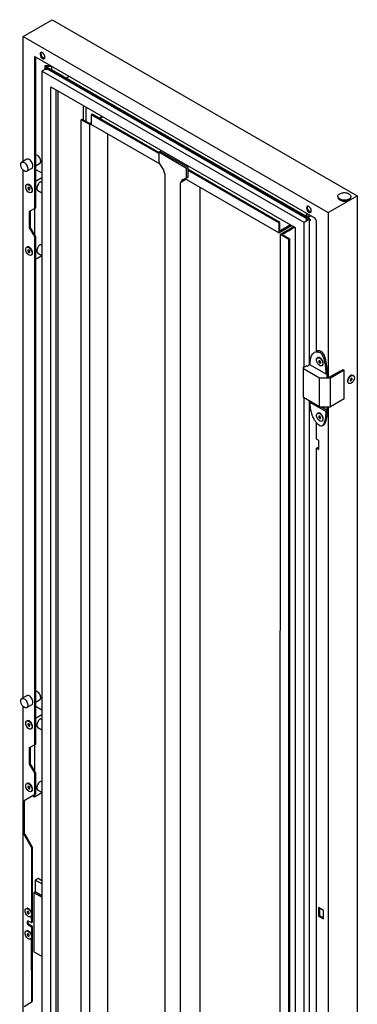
# Model space of a CAD drawing. Header units: millimetres. Extents: x 603 to 912, y 163 to 1953.
# Tile 2 of 2: x 603 to 912, y 1054 to 1953. Entities that reach past the tile are written whole.
import ezdxf

# ---------------------------------------------------------------- set-up
doc = ezdxf.new("R2010")
doc.units = ezdxf.units.MM
doc.header["$LTSCALE"] = 137.612723
doc.layers.get('0').update_dxf_attribs({"linetype": 'CONTINUOUS'})

msp = doc.modelspace()

# ---------------------------------------------------------------- linework, layer by layer
at = {"color": 7, "linetype": 'Continuous'}
for p, q in [((606.49, 1938.01), (633.01, 1953.32)), ((633.01, 1953.32), (911.61, 1792.47)), ((606.49, 1823.88), (606.49, 1938.01)), ((606.49, 1938.01), (885.09, 1777.16)), ((616.82, 1919.8), (616.82, 1780.67)), ((873.43, 1771.65), (616.82, 1919.8)), ((617.7, 1919.29), (617.7, 1781.18)), ((626.8, 1908.17), (623.64, 1906.35)), ((626.49, 1910.06), (626.24, 1909.68)), ((626.24, 1909.68), (865.76, 1771.4)), ((626.47, 1910.07), (626.49, 1909.53)), ((626.49, 1908.17), (626.49, 1911.37)), ((626.49, 1911.37), (631.6, 1911.37)), ((632.85, 1910.65), (626.49, 1910.65)), ((627.74, 1910.26), (626.49, 1909.53)), ((626.8, 1908.17), (628.85, 1908.17)), ((627.74, 1910.26), (865.04, 1773.26)), ((632.85, 1907.59), (632.85, 1910.65)), ((865.24, 1773.43), (632.85, 1907.59)), ((623.64, 1906.35), (623.64, 330.01)), ((863.07, 1768.12), (623.64, 1906.35)), ((648.61, 1901.45), (646.05, 1899.97)), ((631.84, 334.75), (631.84, 1892.14)), ((631.84, 1892.14), (854.86, 1763.38)), ((636.79, 337.6), (636.79, 1889.29)), ((638.35, 336.71), (638.35, 1888.39)), ((661.47, 1861.99), (661.47, 1875.04)), ((663.7, 1873.75), (663.7, 1860.64)), ((659.46, 358.32), (659.59, 1861.99)), ((659.59, 1861.99), (660.48, 1862.5)), ((667.34, 1857.52), (659.59, 1861.99)), ((660.48, 1862.5), (667.37, 1858.52)), ((669.6, 1867.04), (668.72, 1866.53)), ((668.72, 1866.53), (668.72, 1857.54)), ((730.27, 1830.99), (668.72, 1866.53)), ((730.18, 1832.06), (669.6, 1867.04)), ((675.85, 1863.43), (678.7, 1865.09)), ((679.36, 1864.71), (676.5, 1863.06)), ((623.49, 1858.86), (623.49, 1804.58)), ((667.3, 1857.54), (668.72, 1858.36)), ((667.3, 353.79), (667.3, 1857.54)), ((667.37, 1858.52), (668.72, 1859.3)), ((731.59, 1821.24), (668.72, 1857.54)), ((683.92, 363.38), (683.92, 1848.76)), ((609.77, 1825.77), (605.18, 1823.12)), ((731.69, 1833.03), (730.27, 1832.21)), ((730.27, 1832.21), (730.27, 1823.27)), ((755.73, 1817.52), (730.27, 1832.21)), ((757.14, 1818.33), (731.69, 1833.03)), ((614.52, 1817.54), (609.93, 1814.89)), ((621.59, 1821.63), (617.7, 1819.38)), ((734.67, 1816.47), (730.27, 1823.27)), ((757.14, 1818.33), (755.73, 1817.52)), ((755.73, 1808.57), (755.73, 1817.52)), ((757.14, 1809.39), (757.14, 1818.33)), ((606.49, 1333.98), (606.49, 1816.02)), ((618.87, 1816.02), (617.7, 1815.35)), ((623.49, 1808.9), (617.7, 1805.55)), ((618.87, 1816.02), (623.49, 1813.35)), ((735.93, 1812.62), (734.67, 1816.47)), ((735.93, 1812.62), (735.93, 316.78)), ((755.73, 1808.57), (751.33, 1806.85)), ((839.91, 1758.69), (754.41, 1808.06)), ((757.14, 1809.39), (755.73, 1808.57)), ((840.79, 1768.2), (757.14, 1816.5)), ((839.91, 1767.69), (757.14, 1815.48)), ((610.07, 1802.8), (609.67, 1802.57)), ((611.75, 1800.05), (611.1, 1800.11)), ((622.4, 1805.21), (623.49, 1804.58)), ((755.36, 1807.51), (750.07, 1804.45)), ((751.33, 1806.85), (750.07, 1804.45)), ((750.07, 308.62), (750.07, 1804.45)), ((751.48, 1805.27), (752.57, 1807.34)), ((768.1, 319.03), (768.1, 1800.15)), ((611.75, 1797.92), (612.4, 1797.86)), ((614.22, 1795.61), (613.82, 1795.38)), ((620.03, 1797.21), (623.64, 1795.13)), ((623.49, 1795.21), (623.49, 1747.42)), ((885.09, 1777.16), (911.61, 1792.47)), ((911.61, 1792.47), (911.61, 178.25)), ((617.7, 1781.18), (612.15, 1777.98)), ((612.15, 1777.98), (612.15, 1763.28)), ((613.03, 1778.49), (613.03, 1763.79)), ((616.75, 1780.63), (616.75, 1757.36)), ((865.23, 1770.34), (865.24, 1776.49)), ((866.48, 1772.82), (865.23, 1772.82)), ((865.23, 1771.7), (865.76, 1772)), ((865.5, 1771.55), (865.76, 1772)), ((865.76, 1771.4), (865.76, 1772)), ((866.49, 1775.77), (866.48, 1770.34)), ((866.73, 1772.28), (868.68, 1771.16)), ((869.29, 1774.04), (867.01, 1772.72)), ((885.09, 1777.16), (885.09, 1626.11)), ((612.15, 1763.28), (613.03, 1763.79)), ((612.15, 1763.28), (616.82, 1755.19)), ((617.7, 1755.71), (613.03, 1763.79)), ((840.79, 1768.2), (839.91, 1767.69)), ((839.91, 1767.69), (839.91, 1758.69)), ((839.91, 1758.68), (851.46, 1765.35)), ((840.79, 1760.24), (840.79, 1768.2)), ((850.55, 1765.87), (840.79, 1760.24)), ((852.39, 1763.44), (841.32, 1757.05)), ((853.58, 1764.13), (852.39, 1763.44)), ((854.86, 1763.38), (854.86, 205.99)), ((868.02, 1770.98), (863.07, 1768.12)), ((863.07, 1636.01), (863.07, 1768.12)), ((865.23, 1770.34), (866.48, 1770.34)), ((866.67, 1770.87), (867.44, 1771.31)), ((868.02, 1770.98), (867.44, 1771.31)), ((868.02, 1638.09), (868.02, 1770.98)), ((868.68, 1769.71), (868.02, 1770.09)), ((868.68, 1771.16), (868.68, 1769.71)), ((873.43, 1770.63), (873.43, 1771.65)), ((874.49, 1770.02), (873.43, 1770.63)), ((874.49, 1650.59), (874.49, 1770.02)), ((617.7, 1755.71), (616.82, 1755.19)), ((616.82, 1755.19), (616.82, 1290.77)), ((617.7, 1755.71), (617.7, 1291.28)), ((841.29, 253.32), (841.36, 1757.03)), ((849.17, 1752.52), (841.36, 1757.03)), ((843.16, 1757.01), (850.05, 1753.03)), ((610.07, 1745.64), (609.67, 1745.41)), ((622.4, 1748.05), (623.49, 1747.42)), ((849.03, 248.84), (849.17, 1752.52)), ((850.05, 1753.03), (849.17, 1752.52)), ((849.92, 249.36), (850.05, 1753.03)), ((611.75, 1742.89), (611.1, 1742.96)), ((611.75, 1740.77), (612.4, 1740.7)), ((614.22, 1738.46), (613.82, 1738.22)), ((617.7, 1734.52), (623.49, 1737.86)), ((620.03, 1740.06), (623.64, 1737.97)), ((623.49, 1737.86), (623.49, 1314.19)), ((874.49, 1650.59), (873.87, 1650.3)), ((879.08, 1649.99), (877.67, 1649.18)), ((865.13, 1637.2), (863.07, 1636.01)), ((865.13, 1637.2), (865.82, 1636.83)), ((865.82, 1636.83), (868.46, 1638.35)), ((868.63, 1638.06), (882.83, 1629.86)), ((875.59, 1644.61), (875.18, 1644.38)), ((877.26, 1641.85), (876.61, 1641.91)), ((877.26, 1639.72), (877.91, 1639.66)), ((879.74, 1637.42), (879.33, 1637.19)), ((862.47, 1608.15), (862.47, 1636.36)), ((862.47, 1636.36), (863.07, 1636.01)), ((876.96, 1625.91), (862.47, 1634.27)), ((884.25, 1630.68), (882.83, 1629.86)), ((884.18, 1629.87), (884.18, 1630.68)), ((884.19, 1629.87), (884.18, 1630.68)), ((895.97, 1632.39), (885.09, 1626.11)), ((899.77, 1633.15), (887.21, 1625.91)), ((895.97, 1632.39), (896.19, 1632.26)), ((896.19, 1632.26), (898.75, 1633.74)), ((898.75, 1633.74), (899.77, 1633.15)), ((899.77, 1607.02), (899.77, 1633.15)), ((907.67, 1628.48), (908.08, 1628.25)), ((876.96, 1599.78), (876.96, 1625.91)), ((887.21, 1625.91), (876.96, 1625.91)), ((884.2, 1626.63), (885.09, 1626.11)), ((887.21, 1599.78), (887.21, 1625.91)), ((903.52, 1621.29), (903.93, 1621.06)), ((905.35, 1623.53), (906, 1623.59)), ((906.65, 1625.78), (906, 1625.71)), ((876.96, 1599.78), (862.47, 1608.15)), ((863.07, 993.01), (863.07, 1607.8)), ((868.02, 995.1), (868.02, 1604.94)), ((869.37, 1604.16), (868.66, 1603.75)), ((882.83, 1595.57), (868.66, 1603.75)), ((899.77, 1607.02), (887.21, 1599.78)), ((875.59, 1593.99), (875.18, 1593.75)), ((876.96, 1599.78), (887.21, 1599.78)), ((884.24, 1596.39), (878.38, 1599.78)), ((881.27, 1598.11), (881.27, 1599.78)), ((882.83, 1595.57), (884.24, 1596.39)), ((884.16, 1593.22), (884.17, 1594.19)), ((885.09, 1599.98), (885.09, 983.11)), ((874.49, 1570.18), (874.49, 1585.16)), ((877.26, 1591.22), (876.61, 1591.29)), ((877.26, 1589.1), (877.91, 1589.04)), ((879.74, 1586.8), (879.33, 1586.57)), ((876.61, 1568.95), (874.49, 1570.18)), ((876.61, 1560.79), (876.61, 1568.95)), ((874.49, 1562.01), (875.37, 1562.52)), ((874.49, 1007.6), (874.49, 1562.01)), ((874.49, 1562.01), (876.61, 1560.79)), ((875.37, 1562.52), (876.61, 1561.81)), ((609.77, 1335.87), (605.18, 1333.22)), ((621.59, 1331.73), (617.7, 1329.48)), ((606.49, 925.72), (606.49, 1326.12)), ((614.52, 1327.64), (609.93, 1324.99)), ((618.87, 1325.63), (617.7, 1324.96)), ((618.87, 1325.63), (623.49, 1322.96)), ((623.49, 1318.5), (617.7, 1315.16)), ((622.4, 1314.81), (623.49, 1314.19)), ((610.07, 1312.9), (609.67, 1312.66)), ((611.75, 1310.14), (611.1, 1310.21)), ((611.75, 1308.02), (612.4, 1307.96)), ((614.22, 1305.71), (613.82, 1305.48)), ((620.03, 1306.82), (623.64, 1304.74)), ((623.49, 1304.82), (623.49, 1257.03)), ((617.7, 1291.28), (612.15, 1288.07)), ((612.15, 1288.07), (612.15, 1273.38)), ((613.03, 1288.58), (613.03, 1273.89)), ((616.75, 1290.73), (616.75, 1267.46)), ((612.15, 1273.38), (613.03, 1273.89)), ((612.15, 1273.38), (616.82, 1265.29)), ((617.7, 1265.8), (613.03, 1273.89)), ((617.7, 1265.8), (616.82, 1265.29)), ((616.82, 1265.29), (616.82, 1245.29)), ((617.7, 1265.8), (617.7, 1245.8)), ((610.07, 1255.74), (609.67, 1255.51)), ((611.75, 1252.97), (611.1, 1253.04)), ((611.75, 1250.85), (612.4, 1250.79)), ((622.4, 1257.66), (623.49, 1257.03)), ((617.7, 1245.8), (607.38, 1239.84)), ((614.22, 1248.55), (613.82, 1248.32)), ((615.3, 1244.41), (616.75, 1243.57)), ((616.75, 1243.57), (623.49, 1247.47)), ((616.75, 1245.25), (616.75, 1243.57)), ((620.03, 1249.67), (623.64, 1247.58)), ((623.49, 1247.47), (623.49, 1166.83)), ((607.38, 1239.84), (607.38, 1208.73)), ((607.38, 1208.73), (608.26, 1209.24)), ((607.38, 1208.73), (613.99, 1197.28)), ((614.87, 1197.79), (608.26, 1209.24)), ((613.99, 1197.28), (614.87, 1197.79)), ((613.99, 1197.28), (613.99, 1138.33)), ((614.87, 1197.79), (614.87, 1128.83)), ((620.09, 1168.8), (617.61, 1167.37)), ((617.61, 1167.37), (617.61, 1156.63)), ((623.64, 1163.89), (617.61, 1167.37)), ((623.49, 1166.83), (620.09, 1168.8)), ((617.61, 1156.63), (616.38, 1155.91)), ((616.38, 1155.91), (616.38, 1102.03)), ((623.64, 1151.71), (616.38, 1155.91)), ((623.64, 1153.15), (617.61, 1156.63)), ((876.25, 1142.37), (876.25, 1134.53)), ((880.85, 1139.72), (876.25, 1142.37)), ((609.47, 1141.45), (609.07, 1141.22)), ((611.14, 1138.68), (610.5, 1138.74)), ((611.14, 1136.55), (611.79, 1136.49)), ((613.62, 1134.26), (613.22, 1134.03)), ((613.98, 1134.56), (613.99, 1128.32)), ((876.25, 1134.53), (877.14, 1135.04)), ((876.25, 1134.53), (880.85, 1131.88)), ((877.14, 1141.86), (877.14, 1135.04)), ((877.14, 1135.04), (880.85, 1132.9)), ((880.85, 1131.88), (880.85, 1139.72)), ((612.43, 1126.73), (611.55, 1126.22)), ((611.55, 1126.22), (613.99, 1124.81)), ((612.43, 1126.73), (614.87, 1125.32)), ((613.99, 1128.32), (613.5, 1128.6)), ((613.99, 1128.33), (614.87, 1128.84)), ((613.99, 1124.81), (614.87, 1125.32)), ((613.99, 1124.81), (613.99, 1117.92)), ((614.87, 1125.32), (614.87, 1056.37)), ((609.47, 1121.04), (609.07, 1120.81)), ((611.14, 1118.29), (610.5, 1118.35)), ((611.14, 1116.16), (611.79, 1116.1)), ((613.62, 1113.85), (613.22, 1113.62)), ((613.98, 1114.15), (613.99, 1055.86)), ((616.38, 1102.03), (623.64, 1097.82)), ((623.49, 1097.91), (623.49, 1008.49)), ((607.38, 1052.04), (614.87, 1056.37))]:
    msp.add_line(p, q, dxfattribs=at)
for centre, radius, start, end in [((609.13, 1797.78), 5.69, 44.57977, 50.19907), ((608.78, 1797.42), 6.2, 41.10003, 44.62466), ((609.13, 1740.62), 5.69, 44.58603, 50.20599), ((608.78, 1740.26), 6.2, 41.09998, 44.63091), ((874.64, 1639.58), 5.7, 44.50567, 50.12141), ((874.29, 1639.23), 6.2, 41.10061, 44.5508), ((873.99, 1638.84), 6.66, 18.64424, 21.73067), ((811.39, 1629.43), 72.86, 2.72368, 3.5678), ((1312.21, 1634.39), 428.05, 180.05926, 180.49688), ((786.7, 1628.32), 97.58, 1.38872, 2.68958), ((458.65, 1626.19), 425.55, 0.05841, 0.4954), ((906.92, 1626.75), 1.92, 90.57003, 96.15421), ((909.6, 1622.5), 6.58, 158.98961, 162.07208), ((909.39, 1622.75), 6.74, 140.59979, 143.40121), ((909.41, 1622.83), 6.25, 136.66224, 138.89248), ((902.76, 1626.32), 6.02, 311.96799, 318.9539), ((874.64, 1588.96), 5.7, 44.50567, 50.12141), ((874.29, 1588.61), 6.2, 41.10061, 44.5508), ((785.12, 1597.91), 97.74, 358.27923, 358.63166), ((826.08, 1597.14), 58.16, 356.17234, 357.09596), ((811.65, 1597.87), 72.6, 357.09804, 357.97229), ((1425.9, 1591.98), 541.74, 179.53363, 179.76593), ((193.14, 1602.47), 691.06, 359.49627, 359.77699), ((791.81, 1598.58), 92.46, 357.96815, 358.64123), ((873.99, 1588.21), 6.66, 18.64424, 21.73067), ((865.64, 1590.74), 16.7, 342.51251, 343.32594), ((609.13, 1307.87), 5.69, 44.57324, 50.19185), ((608.78, 1307.52), 6.2, 41.10008, 44.61814), ((609.12, 1250.71), 5.71, 44.47283, 50.08094), ((608.78, 1250.36), 6.2, 41.10086, 44.51791), ((614.86, 1139.71), 6.65, 216.10444, 221.17076), ((608.65, 1136.57), 5.5, 45.9085, 51.15201), ((607.9, 1135.69), 6.64, 18.53551, 23.47236), ((608.17, 1135.78), 6.35, 16.26458, 18.52589), ((59.33, 162.13), 1114.08, 60.1699, 60.2849), ((614.87, 1119.3), 6.66, 215.94169, 221.16842), ((608.67, 1116.17), 5.49, 45.9021, 51.3022), ((607.89, 1115.27), 6.65, 18.72257, 23.47077), ((608.15, 1115.36), 6.37, 16.45878, 18.71454)]:
    msp.add_arc(centre, radius, start, end, dxfattribs=at)
for points, knots in [([(622.59, 1923.18), (622.42, 1923.08), (621.7, 1922.28), (621.94, 1921.06), (622.23, 1920.3)], [0, 0, 0, 0, 0.197996, 1, 1, 1, 1]), ([(622.23, 1920.3), (622.52, 1919.55), (623.13, 1918.63), (623.96, 1918), (624.17, 1917.88)], [0, 0, 0, 0, 0.771206, 1, 1, 1, 1]), ([(623.04, 1923.32), (622.96, 1923.32), (622.81, 1923.29), (622.66, 1923.22), (622.59, 1923.18)], [0, 0, 0, 0, 0.508028, 1, 1, 1, 1]), ([(623.13, 1920.79), (623.04, 1921.01), (622.8, 1921.79), (622.77, 1922.71), (623.04, 1923.22)], [0, 0, 0, 0, 0.292052, 1, 1, 1, 1]), ([(623.36, 1923.32), (623.31, 1923.32), (623.2, 1923.33), (623.09, 1923.33), (623.04, 1923.32)], [0, 0, 0, 0, 0.510434, 1, 1, 1, 1]), ([(625.05, 1918.39), (624.85, 1918.51), (624.02, 1919.14), (623.42, 1920.04), (623.13, 1920.79)], [0, 0, 0, 0, 0.22875, 1, 1, 1, 1]), ([(626.11, 1920.61), (625.82, 1921.36), (625.21, 1922.28), (624.38, 1922.91), (624.17, 1923.03)], [0, 0, 0, 0, 0.771206, 1, 1, 1, 1]), ([(626.17, 1918.16), (626.25, 1918.31), (626.52, 1919.11), (626.34, 1920), (626.11, 1920.61)], [0, 0, 0, 0, 0.208447, 1, 1, 1, 1]), ([(621.59, 1821.63), (622.09, 1821.91), (622.99, 1823.75), (621.99, 1826.89), (620.35, 1828.97), (619.22, 1829.62)], [0, 0, 0, 0, 0.184749, 0.580555, 1, 1, 1, 1]), ([(607.55, 1815.13), (606.82, 1815.55), (604.76, 1817.41), (603.36, 1822.07), (605.18, 1823.12)], [0, 0, 0, 0, 0.2885, 1, 1, 1, 1]), ([(605.18, 1823.12), (605.33, 1823.21), (606.12, 1823.49), (607, 1823.2), (607.55, 1822.88)], [0, 0, 0, 0, 0.220839, 1, 1, 1, 1]), ([(607.55, 1822.88), (608.29, 1822.46), (610.34, 1820.6), (611.74, 1815.94), (609.93, 1814.89)], [0, 0, 0, 0, 0.2885, 1, 1, 1, 1]), ([(614.52, 1817.54), (614.73, 1817.66), (615.56, 1818.45), (615.58, 1819.75), (615.43, 1820.61)], [0, 0, 0, 0, 0.209965, 1, 1, 1, 1]), ([(609.93, 1814.89), (609.77, 1814.8), (608.98, 1814.51), (608.11, 1814.81), (607.55, 1815.13)], [0, 0, 0, 0, 0.220839, 1, 1, 1, 1]), ([(611.75, 1795.58), (611.1, 1795.95), (609.31, 1797.58), (608.09, 1801.65), (609.67, 1802.57)], [0, 0, 0, 0, 0.288499, 1, 1, 1, 1]), ([(609.67, 1802.57), (610.11, 1802.82), (610.93, 1802.77), (611.56, 1802.46), (611.75, 1802.36)], [0, 0, 0, 0, 0.70549, 1, 1, 1, 1]), ([(612.15, 1802.59), (611.97, 1802.7), (611.34, 1803.01), (610.51, 1803.05), (610.07, 1802.8)], [0, 0, 0, 0, 0.294551, 1, 1, 1, 1]), ([(611.1, 1800.11), (610.96, 1800.03), (610.56, 1799.2), (611.17, 1798.26), (611.75, 1797.92)], [0, 0, 0, 0, 0.190247, 1, 1, 1, 1]), ([(611.75, 1802.36), (612.39, 1801.99), (614.18, 1800.36), (615.41, 1796.29), (613.82, 1795.38)], [0, 0, 0, 0, 0.2885, 1, 1, 1, 1]), ([(612.4, 1797.86), (612.53, 1797.94), (612.93, 1798.77), (612.33, 1799.71), (611.75, 1800.05)], [0, 0, 0, 0, 0.190254, 1, 1, 1, 1]), ([(622.4, 1805.21), (621.67, 1804.78), (619.61, 1802.92), (618.21, 1798.26), (620.03, 1797.21)], [0, 0, 0, 0, 0.288499, 1, 1, 1, 1]), ([(613.82, 1795.38), (613.39, 1795.13), (612.56, 1795.17), (611.93, 1795.48), (611.75, 1795.58)], [0, 0, 0, 0, 0.705469, 1, 1, 1, 1]), ([(893.77, 1791.88), (893.77, 1792.11), (893.95, 1793.15), (894.83, 1793.93), (895.52, 1794.33)], [0, 0, 0, 0, 0.220837, 1, 1, 1, 1]), ([(904.01, 1789.43), (903.08, 1788.89), (900.82, 1788.32), (897.14, 1788.37), (893.77, 1790.25), (893.77, 1791.88)], [0, 0, 0, 0, 0.277739, 0.577408, 1, 1, 1, 1]), ([(893.77, 1791.06), (893.77, 1789.43), (897.14, 1787.55), (900.81, 1787.51), (903.08, 1788.08), (904.01, 1788.61)], [0, 0, 0, 0, 0.422557, 0.72224, 1, 1, 1, 1]), ([(895.52, 1794.33), (896.45, 1794.87), (898.72, 1795.44), (902.39, 1795.39), (905.77, 1793.51), (905.77, 1791.88)], [0, 0, 0, 0, 0.277739, 0.577408, 1, 1, 1, 1]), ([(905.77, 1791.88), (905.77, 1791.65), (905.58, 1790.61), (904.71, 1789.83), (904.01, 1789.43)], [0, 0, 0, 0, 0.220837, 1, 1, 1, 1]), ([(904.01, 1788.61), (904.27, 1788.77), (905.11, 1789.33), (905.77, 1790.34), (905.77, 1791.06)], [0, 0, 0, 0, 0.294565, 1, 1, 1, 1]), ([(865.84, 1782.75), (865.67, 1782.65), (864.95, 1781.85), (865.19, 1780.63), (865.48, 1779.87)], [0, 0, 0, 0, 0.197996, 1, 1, 1, 1]), ([(866.29, 1782.89), (866.21, 1782.88), (866.05, 1782.85), (865.91, 1782.79), (865.84, 1782.75)], [0, 0, 0, 0, 0.508028, 1, 1, 1, 1]), ([(866.37, 1780.35), (866.29, 1780.58), (866.04, 1781.35), (866.01, 1782.27), (866.28, 1782.79)], [0, 0, 0, 0, 0.292052, 1, 1, 1, 1]), ([(866.61, 1782.88), (866.55, 1782.89), (866.45, 1782.9), (866.34, 1782.89), (866.29, 1782.89)], [0, 0, 0, 0, 0.510434, 1, 1, 1, 1]), ([(869.35, 1780.18), (869.06, 1780.93), (868.46, 1781.84), (867.62, 1782.47), (867.42, 1782.59)], [0, 0, 0, 0, 0.771206, 1, 1, 1, 1]), ([(865.48, 1779.87), (865.77, 1779.11), (866.37, 1778.2), (867.21, 1777.57), (867.42, 1777.45)], [0, 0, 0, 0, 0.771206, 1, 1, 1, 1]), ([(868.3, 1777.96), (868.09, 1778.08), (867.26, 1778.7), (866.66, 1779.61), (866.37, 1780.35)], [0, 0, 0, 0, 0.22875, 1, 1, 1, 1]), ([(869.41, 1777.73), (869.5, 1777.88), (869.77, 1778.68), (869.59, 1779.56), (869.35, 1780.18)], [0, 0, 0, 0, 0.208447, 1, 1, 1, 1]), ([(611.75, 1738.43), (611.1, 1738.8), (609.31, 1740.43), (608.09, 1744.5), (609.67, 1745.41)], [0, 0, 0, 0, 0.288499, 1, 1, 1, 1]), ([(609.67, 1745.41), (610.11, 1745.66), (610.93, 1745.62), (611.56, 1745.31), (611.75, 1745.21)], [0, 0, 0, 0, 0.70549, 1, 1, 1, 1]), ([(612.15, 1745.44), (611.97, 1745.54), (611.34, 1745.85), (610.51, 1745.89), (610.07, 1745.64)], [0, 0, 0, 0, 0.294551, 1, 1, 1, 1]), ([(611.75, 1745.21), (612.39, 1744.83), (614.18, 1743.21), (615.41, 1739.14), (613.82, 1738.22)], [0, 0, 0, 0, 0.2885, 1, 1, 1, 1]), ([(622.4, 1748.05), (621.67, 1747.63), (619.61, 1745.76), (618.21, 1741.1), (620.03, 1740.06)], [0, 0, 0, 0, 0.288499, 1, 1, 1, 1]), ([(611.1, 1742.96), (610.96, 1742.88), (610.56, 1742.05), (611.17, 1741.1), (611.75, 1740.77)], [0, 0, 0, 0, 0.190247, 1, 1, 1, 1]), ([(612.4, 1740.7), (612.53, 1740.78), (612.93, 1741.61), (612.33, 1742.56), (611.75, 1742.89)], [0, 0, 0, 0, 0.190254, 1, 1, 1, 1]), ([(613.82, 1738.22), (613.39, 1737.97), (612.56, 1738.01), (611.93, 1738.32), (611.75, 1738.43)], [0, 0, 0, 0, 0.705469, 1, 1, 1, 1]), ([(868.63, 1638.06), (868.6, 1639.51), (868.66, 1643.48), (870.16, 1648.15), (872.45, 1649.48)], [0, 0, 0, 0, 0.352846, 1, 1, 1, 1]), ([(879.08, 1649.99), (878.71, 1650.21), (877.3, 1650.9), (875.55, 1651.01), (874.49, 1650.59)], [0, 0, 0, 0, 0.275953, 1, 1, 1, 1]), ([(877.67, 1649.18), (878.71, 1648.61), (880.36, 1645.65), (881.22, 1642.74), (881.65, 1640.85)], [0, 0, 0, 0, 0.378481, 1, 1, 1, 1]), ([(882.28, 1644.57), (881.9, 1645.77), (881.13, 1647.72), (879.84, 1649.58), (879.08, 1649.99)], [0, 0, 0, 0, 0.592111, 1, 1, 1, 1]), ([(877.26, 1637.4), (876.62, 1637.77), (874.82, 1639.39), (873.6, 1643.46), (875.18, 1644.38)], [0, 0, 0, 0, 0.2885, 1, 1, 1, 1]), ([(875.18, 1644.38), (875.62, 1644.63), (876.45, 1644.59), (877.08, 1644.28), (877.26, 1644.17)], [0, 0, 0, 0, 0.705469, 1, 1, 1, 1]), ([(877.66, 1644.41), (877.48, 1644.51), (876.85, 1644.82), (876.02, 1644.86), (875.59, 1644.61)], [0, 0, 0, 0, 0.294563, 1, 1, 1, 1]), ([(876.61, 1641.91), (876.47, 1641.83), (876.07, 1641), (876.68, 1640.06), (877.26, 1639.72)], [0, 0, 0, 0, 0.190255, 1, 1, 1, 1]), ([(877.26, 1644.17), (877.61, 1643.97), (878.98, 1642.87), (879.88, 1641.21), (880.12, 1639.9)], [0, 0, 0, 0, 0.23383, 1, 1, 1, 1]), ([(879.33, 1637.19), (878.9, 1636.94), (878.07, 1636.98), (877.44, 1637.29), (877.26, 1637.4)], [0, 0, 0, 0, 0.705469, 1, 1, 1, 1]), ([(877.91, 1639.66), (878.11, 1639.77), (878.21, 1640.17), (878.16, 1640.49), (878.14, 1640.59)], [0, 0, 0, 0, 0.68781, 1, 1, 1, 1]), ([(880.12, 1639.9), (880.17, 1639.61), (880.28, 1638.67), (879.91, 1637.52), (879.33, 1637.19)], [0, 0, 0, 0, 0.309161, 1, 1, 1, 1]), ([(881.65, 1640.85), (881.76, 1640.34), (882.23, 1638.03), (882.51, 1635.69), (882.65, 1633.87)], [0, 0, 0, 0, 0.222525, 1, 1, 1, 1]), ([(884.11, 1633.98), (884.04, 1635.05), (883.72, 1638.63), (883.05, 1642.18), (882.28, 1644.57)], [0, 0, 0, 0, 0.300221, 1, 1, 1, 1]), ([(882.65, 1633.87), (882.72, 1632.89), (882.79, 1631.55), (882.82, 1630.22), (882.83, 1629.86)], [0, 0, 0, 0, 0.736245, 1, 1, 1, 1]), ([(908.08, 1628.25), (908.42, 1628.05), (909.14, 1626.94), (908.8, 1624.66), (907.93, 1623.09), (907.3, 1622.36)], [0, 0, 0, 0, 0.1828, 0.554614, 1, 1, 1, 1]), ([(903.93, 1621.06), (903.71, 1621.18), (902.83, 1622.12), (903.03, 1623.59), (903.34, 1624.53)], [0, 0, 0, 0, 0.201161, 1, 1, 1, 1]), ([(906, 1621.26), (905.82, 1621.16), (905.19, 1620.85), (904.36, 1620.81), (903.93, 1621.06)], [0, 0, 0, 0, 0.294563, 1, 1, 1, 1]), ([(905.12, 1623.83), (905.15, 1623.77), (905.2, 1623.65), (905.3, 1623.56), (905.35, 1623.53)], [0, 0, 0, 0, 0.523993, 1, 1, 1, 1]), ([(906.79, 1624.57), (906.84, 1624.69), (906.97, 1625.08), (906.9, 1625.63), (906.65, 1625.78)], [0, 0, 0, 0, 0.319152, 1, 1, 1, 1]), ([(870.74, 1591.52), (870.37, 1592.46), (869.04, 1596.4), (868.55, 1600.61), (868.66, 1603.75)], [0, 0, 0, 0, 0.242916, 1, 1, 1, 1]), ([(877.26, 1586.77), (876.62, 1587.14), (874.82, 1588.77), (873.6, 1592.84), (875.18, 1593.75)], [0, 0, 0, 0, 0.2885, 1, 1, 1, 1]), ([(875.18, 1593.75), (875.62, 1594.01), (876.45, 1593.96), (877.08, 1593.65), (877.26, 1593.55)], [0, 0, 0, 0, 0.705469, 1, 1, 1, 1]), ([(877.66, 1593.78), (877.48, 1593.89), (876.85, 1594.2), (876.02, 1594.24), (875.59, 1593.99)], [0, 0, 0, 0, 0.294563, 1, 1, 1, 1]), ([(877.26, 1593.55), (877.61, 1593.35), (878.98, 1592.25), (879.88, 1590.59), (880.12, 1589.28)], [0, 0, 0, 0, 0.23383, 1, 1, 1, 1]), ([(881.13, 1583.21), (882.12, 1584.01), (883.5, 1587.55), (883.96, 1590.99), (884.11, 1593.25)], [0, 0, 0, 0, 0.359207, 1, 1, 1, 1]), ([(882.81, 1594.97), (882.8, 1594.67), (882.76, 1593.52), (882.7, 1592.37), (882.63, 1591.54)], [0, 0, 0, 0, 0.266967, 1, 1, 1, 1]), ([(872.96, 1587.1), (872.76, 1587.42), (871.91, 1588.84), (871.2, 1590.34), (870.74, 1591.52)], [0, 0, 0, 0, 0.230909, 1, 1, 1, 1]), ([(877.67, 1582.22), (877.48, 1582.33), (876.64, 1582.86), (875.89, 1583.51), (875.36, 1584.05)], [0, 0, 0, 0, 0.225703, 1, 1, 1, 1]), ([(876.61, 1591.29), (876.47, 1591.21), (876.07, 1590.38), (876.68, 1589.43), (877.26, 1589.1)], [0, 0, 0, 0, 0.190255, 1, 1, 1, 1]), ([(879.33, 1586.57), (878.9, 1586.32), (878.07, 1586.36), (877.44, 1586.67), (877.26, 1586.77)], [0, 0, 0, 0, 0.705469, 1, 1, 1, 1]), ([(877.91, 1589.03), (878.11, 1589.15), (878.21, 1589.55), (878.16, 1589.87), (878.14, 1589.97)], [0, 0, 0, 0, 0.68781, 1, 1, 1, 1]), ([(880.12, 1589.28), (880.17, 1588.98), (880.28, 1588.04), (879.91, 1586.9), (879.33, 1586.57)], [0, 0, 0, 0, 0.309161, 1, 1, 1, 1]), ([(881.57, 1585.72), (881.44, 1585.28), (880.96, 1583.99), (880.22, 1582.65), (879.4, 1582.18)], [0, 0, 0, 0, 0.327113, 1, 1, 1, 1]), ([(880.82, 1583), (880.87, 1583.03), (880.97, 1583.1), (881.07, 1583.17), (881.13, 1583.21)], [0, 0, 0, 0, 0.483147, 1, 1, 1, 1]), ([(882.63, 1591.54), (882.58, 1590.97), (882.37, 1589.09), (882.03, 1587.22), (881.64, 1585.95)], [0, 0, 0, 0, 0.298138, 1, 1, 1, 1]), ([(607.55, 1325.22), (606.82, 1325.65), (604.76, 1327.51), (603.36, 1332.17), (605.18, 1333.22)], [0, 0, 0, 0, 0.2885, 1, 1, 1, 1]), ([(605.18, 1333.22), (605.33, 1333.31), (606.12, 1333.59), (607, 1333.3), (607.55, 1332.98)], [0, 0, 0, 0, 0.220839, 1, 1, 1, 1]), ([(607.55, 1332.98), (608.29, 1332.56), (610.34, 1330.69), (611.74, 1326.04), (609.93, 1324.99)], [0, 0, 0, 0, 0.2885, 1, 1, 1, 1]), ([(621.59, 1331.73), (622.09, 1332.01), (622.99, 1333.85), (621.99, 1336.99), (620.35, 1339.07), (619.22, 1339.72)], [0, 0, 0, 0, 0.184749, 0.580555, 1, 1, 1, 1]), ([(609.93, 1324.99), (609.77, 1324.9), (608.98, 1324.61), (608.11, 1324.91), (607.55, 1325.22)], [0, 0, 0, 0, 0.220839, 1, 1, 1, 1]), ([(614.52, 1327.64), (614.73, 1327.76), (615.56, 1328.55), (615.58, 1329.85), (615.43, 1330.71)], [0, 0, 0, 0, 0.209965, 1, 1, 1, 1]), ([(612.15, 1312.69), (611.97, 1312.8), (611.34, 1313.11), (610.51, 1313.15), (610.07, 1312.9)], [0, 0, 0, 0, 0.294551, 1, 1, 1, 1]), ([(622.4, 1314.81), (621.67, 1314.39), (619.61, 1312.53), (618.21, 1307.87), (620.03, 1306.82)], [0, 0, 0, 0, 0.288499, 1, 1, 1, 1]), ([(611.75, 1305.68), (611.1, 1306.05), (609.31, 1307.68), (608.09, 1311.75), (609.67, 1312.66)], [0, 0, 0, 0, 0.288499, 1, 1, 1, 1]), ([(609.67, 1312.66), (610.11, 1312.91), (610.93, 1312.87), (611.56, 1312.56), (611.75, 1312.46)], [0, 0, 0, 0, 0.70549, 1, 1, 1, 1]), ([(611.1, 1310.21), (610.96, 1310.13), (610.56, 1309.3), (611.17, 1308.35), (611.75, 1308.02)], [0, 0, 0, 0, 0.190247, 1, 1, 1, 1]), ([(611.75, 1312.46), (612.39, 1312.09), (614.18, 1310.46), (615.41, 1306.39), (613.82, 1305.48)], [0, 0, 0, 0, 0.2885, 1, 1, 1, 1]), ([(612.4, 1307.95), (612.53, 1308.03), (612.93, 1308.86), (612.33, 1309.81), (611.75, 1310.14)], [0, 0, 0, 0, 0.190254, 1, 1, 1, 1]), ([(613.82, 1305.48), (613.39, 1305.23), (612.56, 1305.27), (611.93, 1305.58), (611.75, 1305.68)], [0, 0, 0, 0, 0.705469, 1, 1, 1, 1]), ([(611.75, 1248.53), (611.1, 1248.9), (609.31, 1250.53), (608.09, 1254.59), (609.67, 1255.51)], [0, 0, 0, 0, 0.288499, 1, 1, 1, 1]), ([(609.67, 1255.51), (610.11, 1255.76), (610.93, 1255.72), (611.56, 1255.41), (611.75, 1255.3)], [0, 0, 0, 0, 0.70549, 1, 1, 1, 1]), ([(612.15, 1255.54), (611.97, 1255.64), (611.34, 1255.95), (610.51, 1255.99), (610.07, 1255.74)], [0, 0, 0, 0, 0.294551, 1, 1, 1, 1]), ([(611.1, 1253.04), (610.96, 1252.96), (610.56, 1252.13), (611.17, 1251.18), (611.75, 1250.85)], [0, 0, 0, 0, 0.190247, 1, 1, 1, 1]), ([(611.75, 1255.3), (612.39, 1254.93), (614.18, 1253.31), (615.41, 1249.24), (613.82, 1248.32)], [0, 0, 0, 0, 0.2885, 1, 1, 1, 1]), ([(612.4, 1250.78), (612.53, 1250.86), (612.93, 1251.69), (612.33, 1252.64), (611.75, 1252.97)], [0, 0, 0, 0, 0.190254, 1, 1, 1, 1]), ([(622.4, 1257.66), (621.67, 1257.23), (619.61, 1255.37), (618.21, 1250.71), (620.03, 1249.67)], [0, 0, 0, 0, 0.288487, 1, 1, 1, 1]), ([(613.82, 1248.32), (613.39, 1248.07), (612.56, 1248.11), (611.93, 1248.42), (611.75, 1248.53)], [0, 0, 0, 0, 0.705469, 1, 1, 1, 1]), ([(609.49, 1135.79), (609.13, 1136.27), (608.22, 1137.8), (607.95, 1140.57), (609.07, 1141.22)], [0, 0, 0, 0, 0.317708, 1, 1, 1, 1]), ([(609.07, 1141.22), (609.5, 1141.47), (610.33, 1141.43), (610.96, 1141.12), (611.14, 1141.01)], [0, 0, 0, 0, 0.705469, 1, 1, 1, 1]), ([(610.49, 1138.74), (610.3, 1138.63), (610.19, 1138.22), (610.24, 1137.91), (610.27, 1137.8)], [0, 0, 0, 0, 0.68781, 1, 1, 1, 1]), ([(611.14, 1141.01), (611.5, 1140.81), (612.86, 1139.71), (613.77, 1138.05), (614, 1136.74)], [0, 0, 0, 0, 0.23383, 1, 1, 1, 1]), ([(611.8, 1136.49), (611.99, 1136.6), (612.1, 1137), (612.05, 1137.32), (612.02, 1137.42)], [0, 0, 0, 0, 0.68781, 1, 1, 1, 1]), ([(610.48, 1129.82), (610.36, 1129.75), (609.87, 1129.2), (610.04, 1128.36), (610.25, 1127.83)], [0, 0, 0, 0, 0.197199, 1, 1, 1, 1]), ([(612.26, 1126.84), (611.54, 1127.36), (610.87, 1128.48), (610.92, 1129.63), (611, 1129.86)], [0, 0, 0, 0, 0.783609, 1, 1, 1, 1]), ([(611.29, 1129.84), (611.26, 1129.85), (611.19, 1129.87), (611.11, 1129.89), (611.07, 1129.9)], [0, 0, 0, 0, 0.510095, 1, 1, 1, 1]), ([(611.56, 1129.71), (611.52, 1129.74), (611.43, 1129.78), (611.34, 1129.82), (611.29, 1129.84)], [0, 0, 0, 0, 0.511019, 1, 1, 1, 1]), ([(612.43, 1126.73), (612.4, 1126.75), (612.34, 1126.79), (612.29, 1126.82), (612.26, 1126.84)], [0, 0, 0, 0, 0.492268, 1, 1, 1, 1]), ([(609.47, 1115.39), (609.12, 1115.88), (608.21, 1117.4), (607.95, 1120.16), (609.07, 1120.81)], [0, 0, 0, 0, 0.317821, 1, 1, 1, 1]), ([(609.07, 1120.81), (609.5, 1121.06), (610.33, 1121.02), (610.96, 1120.71), (611.14, 1120.6)], [0, 0, 0, 0, 0.705469, 1, 1, 1, 1]), ([(610.49, 1118.35), (610.3, 1118.24), (610.19, 1117.83), (610.24, 1117.51), (610.27, 1117.41)], [0, 0, 0, 0, 0.68781, 1, 1, 1, 1]), ([(611.14, 1120.6), (611.5, 1120.4), (612.86, 1119.3), (613.77, 1117.64), (614, 1116.33)], [0, 0, 0, 0, 0.23383, 1, 1, 1, 1]), ([(611.8, 1116.1), (611.99, 1116.21), (612.1, 1116.61), (612.05, 1116.93), (612.02, 1117.03)], [0, 0, 0, 0, 0.68781, 1, 1, 1, 1])]:
    msp.add_open_spline(points, degree=3, knots=knots, dxfattribs=at)
for points in [[(624.17, 1923.03), (623.92, 1923.17), (623.65, 1923.28), (623.36, 1923.32)], [(624.17, 1917.88), (624.44, 1917.73), (624.75, 1917.61), (625.06, 1917.58)], [(625.86, 1918.1), (625.58, 1918.14), (625.3, 1918.25), (625.05, 1918.39)], [(625.06, 1917.58), (625.3, 1917.57), (625.54, 1917.61), (625.74, 1917.73)], [(625.74, 1917.73), (625.92, 1917.83), (626.07, 1917.99), (626.17, 1918.16)], [(610.67, 1825.99), (610.36, 1826), (610.04, 1825.93), (609.77, 1825.77)], [(612.15, 1825.54), (611.7, 1825.79), (611.19, 1825.99), (610.67, 1825.99)], [(619.22, 1829.62), (618.76, 1829.88), (618.23, 1830.08), (617.7, 1830.08)], [(613.64, 1824.28), (613.21, 1824.77), (612.71, 1825.21), (612.15, 1825.54)], [(615.43, 1820.61), (615.19, 1821.95), (614.53, 1823.25), (613.64, 1824.28)], [(612.78, 1802.15), (612.58, 1802.31), (612.37, 1802.46), (612.15, 1802.59)], [(615.01, 1798.29), (614.81, 1799.46), (614.23, 1800.6), (613.45, 1801.49)], [(614.22, 1795.61), (614.63, 1795.85), (614.9, 1796.33), (615.01, 1796.79)], [(615.01, 1796.79), (615.12, 1797.28), (615.1, 1797.8), (615.01, 1798.29)], [(867.42, 1782.59), (867.17, 1782.74), (866.89, 1782.85), (866.61, 1782.88)], [(867.42, 1777.45), (867.69, 1777.29), (868, 1777.17), (868.31, 1777.15)], [(869.11, 1777.67), (868.82, 1777.71), (868.55, 1777.82), (868.3, 1777.96)], [(868.31, 1777.15), (868.54, 1777.13), (868.79, 1777.18), (868.99, 1777.29)], [(868.99, 1777.29), (869.17, 1777.39), (869.31, 1777.55), (869.41, 1777.73)], [(854.51, 1763.59), (850.73, 1761.4), (846.95, 1759.2), (843.16, 1757.01)], [(612.78, 1745), (612.58, 1745.16), (612.37, 1745.31), (612.15, 1745.44)], [(615.01, 1741.14), (614.81, 1742.31), (614.23, 1743.44), (613.45, 1744.34)], [(614.22, 1738.46), (614.63, 1738.69), (614.9, 1739.17), (615.01, 1739.63)], [(615.01, 1739.63), (615.12, 1740.12), (615.1, 1740.64), (615.01, 1741.14)], [(872.45, 1649.48), (873.21, 1649.92), (874.14, 1650.12), (875.01, 1650.06)], [(875.01, 1650.06), (875.94, 1649.99), (876.86, 1649.64), (877.67, 1649.18)], [(878.14, 1640.59), (878.02, 1641.09), (877.7, 1641.59), (877.26, 1641.85)], [(878.3, 1643.96), (878.1, 1644.12), (877.89, 1644.28), (877.66, 1644.41)], [(880.18, 1641.3), (879.89, 1642.03), (879.47, 1642.72), (878.96, 1643.31)], [(879.74, 1637.42), (880.14, 1637.66), (880.41, 1638.14), (880.52, 1638.6)], [(880.52, 1640.1), (880.47, 1640.4), (880.4, 1640.68), (880.3, 1640.97)], [(880.52, 1638.6), (880.63, 1639.09), (880.61, 1639.61), (880.52, 1640.1)], [(905.6, 1628.27), (905.05, 1627.96), (904.58, 1627.51), (904.18, 1627.03)], [(904.87, 1627.12), (905.2, 1627.48), (905.58, 1627.8), (906, 1628.04)], [(906.71, 1628.66), (906.32, 1628.62), (905.94, 1628.47), (905.6, 1628.27)], [(906, 1628.04), (906.23, 1628.17), (906.47, 1628.28), (906.71, 1628.35)], [(906.71, 1628.35), (906.9, 1628.4), (907.1, 1628.44), (907.29, 1628.44)], [(907.29, 1628.44), (907.56, 1628.44), (907.84, 1628.38), (908.08, 1628.25)], [(902.74, 1624), (902.65, 1623.51), (902.63, 1622.98), (902.74, 1622.49)], [(903.97, 1626.77), (903.37, 1625.96), (902.92, 1625), (902.74, 1624)], [(902.74, 1622.49), (902.78, 1622.29), (902.85, 1622.08), (902.95, 1621.9)], [(902.95, 1621.9), (903.08, 1621.65), (903.28, 1621.43), (903.52, 1621.29)], [(903.45, 1624.86), (903.74, 1625.61), (904.17, 1626.33), (904.7, 1626.94)], [(906, 1625.71), (905.4, 1625.37), (904.91, 1624.49), (905.12, 1623.83)], [(906, 1623.59), (906.36, 1623.8), (906.64, 1624.18), (906.79, 1624.57)], [(906.79, 1621.84), (906.55, 1621.62), (906.28, 1621.43), (906, 1621.26)], [(878.3, 1593.33), (878.1, 1593.5), (877.89, 1593.65), (877.66, 1593.78)], [(880.18, 1590.68), (879.89, 1591.41), (879.47, 1592.09), (878.96, 1592.68)], [(874.43, 1585.07), (873.9, 1585.72), (873.41, 1586.4), (872.96, 1587.1)], [(875.36, 1584.05), (875.03, 1584.37), (874.73, 1584.72), (874.43, 1585.07)], [(878.14, 1589.97), (878.02, 1590.47), (877.7, 1590.97), (877.26, 1591.22)], [(879.74, 1586.8), (880.14, 1587.04), (880.41, 1587.52), (880.52, 1587.98)], [(880.52, 1589.48), (880.47, 1589.77), (880.4, 1590.06), (880.3, 1590.34)], [(880.52, 1587.98), (880.63, 1588.47), (880.61, 1588.99), (880.52, 1589.48)], [(879.4, 1582.18), (878.9, 1581.89), (878.16, 1581.92), (877.67, 1582.22)], [(619.22, 1339.72), (618.76, 1339.98), (618.23, 1340.18), (617.7, 1340.18)], [(610.67, 1336.09), (610.36, 1336.1), (610.04, 1336.02), (609.77, 1335.87)], [(612.15, 1335.64), (611.7, 1335.89), (611.19, 1336.09), (610.67, 1336.09)], [(613.64, 1334.38), (613.21, 1334.87), (612.71, 1335.31), (612.15, 1335.64)], [(615.43, 1330.71), (615.19, 1332.05), (614.53, 1333.35), (613.64, 1334.38)], [(612.78, 1312.25), (612.58, 1312.41), (612.37, 1312.56), (612.15, 1312.69)], [(615.01, 1308.39), (614.81, 1309.56), (614.23, 1310.7), (613.45, 1311.59)], [(614.22, 1305.71), (614.63, 1305.94), (614.9, 1306.43), (615.01, 1306.89)], [(615.01, 1306.89), (615.12, 1307.37), (615.1, 1307.9), (615.01, 1308.39)], [(612.79, 1255.09), (612.59, 1255.25), (612.37, 1255.41), (612.15, 1255.54)], [(615.01, 1251.23), (614.81, 1252.4), (614.23, 1253.54), (613.45, 1254.44)], [(615.01, 1249.73), (615.12, 1250.22), (615.1, 1250.74), (615.01, 1251.23)], [(614.22, 1248.55), (614.63, 1248.79), (614.9, 1249.27), (615.01, 1249.73)], [(611.14, 1134.24), (610.66, 1134.52), (610.22, 1134.9), (609.85, 1135.33)], [(611.55, 1141.24), (611.16, 1141.47), (610.71, 1141.64), (610.25, 1141.64)], [(610.27, 1137.8), (610.38, 1137.31), (610.7, 1136.81), (611.14, 1136.55)], [(612.02, 1137.42), (611.91, 1137.92), (611.59, 1138.42), (611.14, 1138.68)], [(612.44, 1133.84), (611.99, 1133.84), (611.54, 1134.01), (611.14, 1134.24)], [(612.11, 1140.86), (611.93, 1141), (611.75, 1141.13), (611.55, 1141.24)], [(613.22, 1134.03), (612.99, 1133.9), (612.71, 1133.83), (612.44, 1133.84)], [(613.99, 1138.33), (613.63, 1139.15), (613.12, 1139.91), (612.48, 1140.53)], [(614.01, 1135.23), (613.91, 1134.76), (613.63, 1134.27), (613.22, 1134.03)], [(613.98, 1134.56), (614.22, 1134.82), (614.36, 1135.18), (614.42, 1135.52)], [(614, 1136.74), (614.09, 1136.25), (614.12, 1135.72), (614.01, 1135.23)], [(614.42, 1135.52), (614.55, 1136.19), (614.46, 1136.91), (614.27, 1137.56)], [(610.25, 1127.83), (610.5, 1127.19), (610.95, 1126.57), (611.55, 1126.22)], [(611.07, 1129.9), (610.88, 1129.94), (610.65, 1129.92), (610.48, 1129.82)], [(611.55, 1120.83), (611.16, 1121.06), (610.71, 1121.23), (610.25, 1121.23)], [(610.27, 1117.41), (610.38, 1116.92), (610.7, 1116.42), (611.14, 1116.16)], [(612.02, 1117.03), (611.91, 1117.53), (611.59, 1118.03), (611.14, 1118.29)], [(612.1, 1120.46), (611.92, 1120.6), (611.74, 1120.72), (611.55, 1120.83)], [(613.99, 1117.92), (613.63, 1118.73), (613.12, 1119.5), (612.48, 1120.12)], [(614, 1116.33), (614.09, 1115.83), (614.12, 1115.31), (614.01, 1114.82)], [(614.42, 1115.11), (614.56, 1115.78), (614.46, 1116.51), (614.26, 1117.17)], [(611.14, 1113.82), (610.66, 1114.11), (610.22, 1114.49), (609.85, 1114.92)], [(612.44, 1113.42), (611.99, 1113.43), (611.54, 1113.6), (611.14, 1113.82)], [(613.22, 1113.62), (612.99, 1113.49), (612.71, 1113.42), (612.44, 1113.42)], [(614.01, 1114.82), (613.91, 1114.35), (613.63, 1113.86), (613.22, 1113.62)], [(613.98, 1114.15), (614.22, 1114.41), (614.36, 1114.76), (614.42, 1115.11)]]:
    msp.add_open_spline(points, degree=3, dxfattribs=at)

doc.saveas('drawing.dxf')
